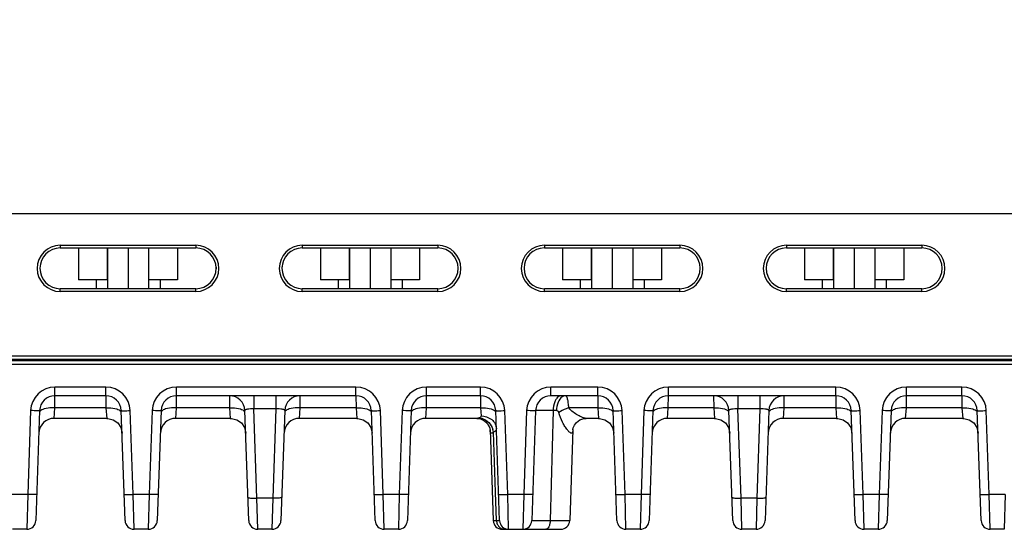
# Model space of a CAD drawing. Header units: inches. Extents: x 0 to 34, y 0 to 22.
# Tile 91 of 133: x 16.8 to 21.1, y 8.3 to 10.5. Entities that reach past the tile are written whole.
import ezdxf

# ---------------------------------------------------------------- set-up
doc = ezdxf.new("R2010")
doc.units = ezdxf.units.IN
doc.header["$LTSCALE"] = 1.87
doc.header["$MEASUREMENT"] = 0
doc.layers.get('0').update_dxf_attribs({"linetype": 'CONTINUOUS'})
doc.layers.add('02___PRT_ALL_AXES', color=7, linetype='CONTINUOUS')
doc.layers.add('DIMENSIONS', color=7, linetype='CONTINUOUS')
doc.styles.get("Standard").update_dxf_attribs({"font": 'txt', "width": 0.8})
doc.dimstyles.new('DIMSTYLE_2', dxfattribs={"dimtxt": 0.125, "dimasz": 0.18, "dimexe": 0.125, "dimexo": 0.0625, "dimgap": 0.0625, "dimtad": 0, "dimtih": 1, "dimtoh": 1, "dimzin": 4, "dimdsep": 46, "dimtxsty": 'STANDARD', "dimblk": '_FILLED', "dimblk1": '_FILLED', "dimblk2": '_FILLED', "dimcen": 0.09, "dimadec": 0, "dimazin": 0, "dimtp": 0.01, "dimtm": 0.01, "dimtfac": 1, "dimtofl": 0, "dimtmove": 0, "dimatfit": 3, "dimldrblk": '_FILLED', "dimfxl": 1, "dimtolj": 1, "dimtzin": 4, "dimarcsym": 0})

# ---------------------------------------------------------------- blocks, each defined once
blk = doc.blocks.new('_FILLED')
at = {"color": 0, "linetype": 'ByBlock'}
blk.add_solid([(0, 0), (-1, 0.1736), (-1, -0.1736)], dxfattribs=at)
blk = doc.blocks.new('*D6')
at = {"layer": 'DIMENSIONS', "color": 2, "linetype": 'Continuous', "transparency": 16777216}
for p, q in [((14.7719, 13.0761), (25.9678, 13.0761)), ((25.8428, 13.0761), (25.8428, 10.9081)), ((25.8428, 8.3027), (25.8428, 10.6581)), ((24.2734, 8.3027), (25.9678, 8.3027))]:
    blk.add_line(p, q, dxfattribs=at)
at = {"layer": 'DIMENSIONS', "color": 2, "linetype": 'Continuous', "transparency": 16777216, "xscale": 0.18, "yscale": 0.18, "zscale": 0.18}
for p, rotation in [((25.8428, 13.0761), 90), ((25.8428, 8.3027), 270)]:
    blk.add_blockref('_FILLED', p, dxfattribs=dict(at, rotation=rotation))
at = {"layer": 'DIMENSIONS', "color": 2, "linetype": 'Continuous', "transparency": 16777216, "insert": (25.8428, 10.8456), "char_height": 0.125, "width": 1.225, "attachment_point": 2, "line_spacing_factor": 0.9}
blk.add_mtext('4.77{\\Ftxt.shx;\\W1.000000;\\H0.125000; }[121.2]', dxfattribs=at)

msp = doc.modelspace()

# ---------------------------------------------------------------- linework, layer by layer
at = {"color": 7, "linetype": 'Continuous'}
for p, q in [((24.2428, 9.6756), (15.4209, 9.6756)), ((16.9785, 9.5394), (16.9785, 9.5276)), ((16.9785, 9.5394), (17.5691, 9.5394)), ((16.9785, 9.5276), (17.5691, 9.5276)), ((17.0578, 9.5276), (17.0578, 9.3896)), ((17.183, 9.5276), (17.183, 9.3896)), ((17.1838, 9.5276), (17.1838, 9.3504)), ((17.2738, 9.5276), (17.2738, 9.3504)), ((17.3638, 9.5276), (17.3638, 9.3504)), ((17.4898, 9.5276), (17.4898, 9.3896)), ((17.5691, 9.5394), (17.5691, 9.5276)), ((18.0335, 9.5394), (18.6241, 9.5394)), ((18.0335, 9.5394), (18.0335, 9.5276)), ((18.0335, 9.5276), (18.6241, 9.5276)), ((18.1128, 9.5276), (18.1128, 9.3896)), ((18.238, 9.5276), (18.238, 9.3896)), ((18.2388, 9.5276), (18.2388, 9.3504)), ((18.3288, 9.5276), (18.3288, 9.3504)), ((18.4188, 9.5276), (18.4188, 9.3504)), ((18.5448, 9.5276), (18.5448, 9.3896)), ((18.6241, 9.5394), (18.6241, 9.5276)), ((19.0885, 9.5394), (19.6791, 9.5394)), ((19.0885, 9.5394), (19.0885, 9.5276)), ((19.0885, 9.5276), (19.6791, 9.5276)), ((19.1678, 9.5276), (19.1678, 9.3896)), ((19.293, 9.5276), (19.293, 9.3896)), ((19.2938, 9.5276), (19.2938, 9.3504)), ((19.3838, 9.5276), (19.3838, 9.3504)), ((19.4738, 9.5276), (19.4738, 9.3504)), ((19.5998, 9.5276), (19.5998, 9.3896)), ((19.6791, 9.5394), (19.6791, 9.5276)), ((20.1435, 9.5394), (20.7341, 9.5394)), ((20.1435, 9.5394), (20.1435, 9.5276)), ((20.1435, 9.5276), (20.7341, 9.5276)), ((20.2228, 9.5276), (20.2228, 9.3896)), ((20.348, 9.5276), (20.348, 9.3896)), ((20.3488, 9.5276), (20.3488, 9.3504)), ((20.4388, 9.5276), (20.4388, 9.3504)), ((20.5288, 9.5276), (20.5288, 9.3504)), ((20.6548, 9.5276), (20.6548, 9.3896)), ((20.7341, 9.5394), (20.7341, 9.5276)), ((17.1838, 9.3896), (17.0578, 9.3896)), ((17.1343, 9.3896), (17.1343, 9.3504)), ((17.4898, 9.3896), (17.3638, 9.3896)), ((17.4133, 9.3896), (17.4133, 9.3504)), ((18.2388, 9.3896), (18.1128, 9.3896)), ((18.1893, 9.3896), (18.1893, 9.3504)), ((18.5448, 9.3896), (18.4188, 9.3896)), ((18.4683, 9.3896), (18.4683, 9.3504)), ((19.2938, 9.3896), (19.1678, 9.3896)), ((19.2443, 9.3896), (19.2443, 9.3504)), ((19.5998, 9.3896), (19.4738, 9.3896)), ((19.5233, 9.3896), (19.5233, 9.3504)), ((20.3488, 9.3896), (20.2228, 9.3896)), ((20.2993, 9.3896), (20.2993, 9.3504)), ((20.6548, 9.3896), (20.5288, 9.3896)), ((20.5783, 9.3896), (20.5783, 9.3504)), ((17.5691, 9.3504), (16.9785, 9.3504)), ((16.9785, 9.3382), (16.9785, 9.3504)), ((17.5691, 9.3382), (16.9785, 9.3382)), ((17.5691, 9.3382), (17.5691, 9.3504)), ((18.6241, 9.3504), (18.0335, 9.3504)), ((18.0335, 9.3382), (18.0335, 9.3504)), ((18.6241, 9.3382), (18.0335, 9.3382)), ((18.6241, 9.3382), (18.6241, 9.3504)), ((19.6791, 9.3504), (19.0885, 9.3504)), ((19.0885, 9.3382), (19.0885, 9.3504)), ((19.6791, 9.3382), (19.0885, 9.3382)), ((19.6791, 9.3382), (19.6791, 9.3504)), ((20.7341, 9.3504), (20.1435, 9.3504)), ((20.1435, 9.3382), (20.1435, 9.3504)), ((20.7341, 9.3382), (20.1435, 9.3382)), ((20.7341, 9.3382), (20.7341, 9.3504)), ((24.232, 9.0563), (15.4207, 9.0563)), ((12.5547, 9.0219), (24.3326, 9.0219)), ((24.1962, 9.0365), (15.0869, 9.0365)), ((24.317, 9.0415), (15.4197, 9.0415)), ((16.9553, 8.8314), (16.9555, 8.8842)), ((17.1774, 8.9221), (16.9555, 8.9221)), ((16.9555, 8.8842), (16.9555, 8.9221)), ((17.1774, 8.8842), (16.9555, 8.8842)), ((17.1774, 8.8842), (17.1774, 8.9221)), ((17.1774, 8.8842), (17.1777, 8.8314)), ((17.4848, 8.8314), (17.4851, 8.8842)), ((18.2675, 8.9221), (17.4851, 8.9221)), ((17.4851, 8.8842), (17.4851, 8.9221)), ((18.2675, 8.8842), (17.4851, 8.8842)), ((17.7164, 8.8842), (17.7166, 8.8314)), ((17.8222, 8.8842), (17.8222, 8.8265)), ((17.9182, 8.8842), (17.9182, 8.8265)), ((18.0238, 8.8314), (18.024, 8.8842)), ((18.2675, 8.8842), (18.2675, 8.9221)), ((18.2675, 8.8842), (18.2678, 8.8314)), ((18.5749, 8.8314), (18.5752, 8.8842)), ((18.8097, 8.9221), (18.5752, 8.9221)), ((18.5752, 8.8842), (18.5752, 8.9221)), ((18.8097, 8.8842), (18.5752, 8.8842)), ((18.8097, 8.8842), (18.8097, 8.9221)), ((18.8097, 8.8842), (18.81, 8.8314)), ((19.3212, 8.9221), (19.1174, 8.9221)), ((19.1174, 8.8842), (19.1174, 8.9221)), ((19.3212, 8.8842), (19.1174, 8.8842)), ((19.3212, 8.8842), (19.3212, 8.9221)), ((19.3212, 8.8842), (19.3215, 8.8314)), ((19.6286, 8.8314), (19.6289, 8.8842)), ((20.359, 8.9221), (19.6289, 8.9221)), ((19.6289, 8.8842), (19.6289, 8.9221)), ((20.359, 8.8842), (19.6289, 8.8842)), ((19.8264, 8.8842), (19.8266, 8.8314)), ((19.9322, 8.8842), (19.9322, 8.8265)), ((20.0282, 8.8842), (20.0282, 8.8265)), ((20.1338, 8.8314), (20.134, 8.8842)), ((20.359, 8.8842), (20.359, 8.9221)), ((20.359, 8.8842), (20.3592, 8.8314)), ((20.6664, 8.8314), (20.6666, 8.8842)), ((20.9086, 8.9221), (20.6666, 8.9221)), ((20.6666, 8.8842), (20.6666, 8.9221)), ((20.9086, 8.8842), (20.6666, 8.8842)), ((20.9086, 8.8842), (20.9086, 8.9221)), ((20.9086, 8.8842), (20.9088, 8.8314)), ((16.8493, 8.8196), (16.8366, 8.4546)), ((16.8886, 8.8196), (16.8719, 8.3407)), ((16.9521, 8.7857), (16.9553, 8.8314)), ((17.1777, 8.8314), (16.9553, 8.8314)), ((17.1777, 8.8314), (17.1808, 8.7857)), ((17.261, 8.3407), (17.2443, 8.8196)), ((17.2964, 8.4546), (17.2836, 8.8196)), ((17.3788, 8.8196), (17.3661, 8.4546)), ((17.4182, 8.8196), (17.4014, 8.3407)), ((17.4816, 8.7857), (17.4848, 8.8314)), ((17.7166, 8.8314), (17.4848, 8.8314)), ((17.7166, 8.8314), (17.7198, 8.7857)), ((17.8, 8.3407), (17.7832, 8.8196)), ((17.9182, 8.8265), (17.8222, 8.8265)), ((17.8358, 8.4382), (17.8222, 8.8265)), ((17.9182, 8.8265), (17.9046, 8.4382)), ((17.9571, 8.8196), (17.9404, 8.3407)), ((18.0206, 8.7857), (18.0238, 8.8314)), ((18.2678, 8.8314), (18.0238, 8.8314)), ((18.2678, 8.8314), (18.271, 8.7857)), ((18.3512, 8.3407), (18.3344, 8.8196)), ((18.3865, 8.4546), (18.3738, 8.8196)), ((18.469, 8.8196), (18.4562, 8.4546)), ((18.5083, 8.8196), (18.4916, 8.3407)), ((18.5718, 8.7857), (18.5749, 8.8314)), ((18.81, 8.8314), (18.5749, 8.8314)), ((18.81, 8.8314), (18.8124, 8.796)), ((18.8933, 8.3407), (18.8766, 8.8196)), ((18.9287, 8.4546), (18.9159, 8.8196)), ((19.0111, 8.8196), (18.9984, 8.4546)), ((19.0505, 8.8196), (19.0337, 8.3407)), ((19.1268, 8.8196), (19.114, 8.3407)), ((19.1415, 8.8196), (19.1268, 8.8196)), ((19.3215, 8.8314), (19.1949, 8.8314)), ((19.3215, 8.8314), (19.3247, 8.7857)), ((19.4049, 8.3407), (19.3881, 8.8196)), ((19.4402, 8.4546), (19.4275, 8.8196)), ((19.5227, 8.8196), (19.5099, 8.4546)), ((19.562, 8.8196), (19.5453, 8.3407)), ((19.6255, 8.7857), (19.6286, 8.8314)), ((19.8266, 8.8314), (19.6286, 8.8314)), ((19.8266, 8.8314), (19.8298, 8.7857)), ((19.91, 8.3407), (19.8932, 8.8196)), ((20.0282, 8.8265), (19.9322, 8.8265)), ((19.9458, 8.4382), (19.9322, 8.8265)), ((20.0282, 8.8265), (20.0146, 8.4382)), ((20.0671, 8.8196), (20.0504, 8.3407)), ((20.1306, 8.7857), (20.1338, 8.8314)), ((20.3592, 8.8314), (20.1338, 8.8314)), ((20.3592, 8.8314), (20.3624, 8.7857)), ((20.4426, 8.3407), (20.4258, 8.8196)), ((20.4779, 8.4546), (20.4652, 8.8196)), ((20.5604, 8.8196), (20.5477, 8.4546)), ((20.5997, 8.8196), (20.583, 8.3407)), ((20.6632, 8.7857), (20.6664, 8.8314)), ((20.9088, 8.8314), (20.6664, 8.8314)), ((20.9088, 8.8314), (20.912, 8.7857)), ((20.9922, 8.3407), (20.9755, 8.8196)), ((21.0275, 8.4546), (21.0148, 8.8196)), ((17.1808, 8.7857), (16.9521, 8.7857)), ((17.7198, 8.7857), (17.4816, 8.7857)), ((18.271, 8.7857), (18.0206, 8.7857)), ((18.7936, 8.7857), (18.5718, 8.7857)), ((18.7936, 8.7857), (18.8106, 8.7832)), ((18.8106, 8.7832), (18.8271, 8.7754)), ((18.8134, 8.7819), (18.8157, 8.7815)), ((18.8427, 8.7594), (18.8449, 8.7567)), ((19.3247, 8.7857), (19.2712, 8.7857)), ((19.8298, 8.7857), (19.6255, 8.7857)), ((20.3624, 8.7857), (20.1306, 8.7857)), ((20.912, 8.7857), (20.6632, 8.7857)), ((18.8519, 8.7365), (18.8657, 8.3407)), ((18.8758, 8.4642), (18.867, 8.7258)), ((19.2129, 8.7365), (19.1991, 8.3407)), ((19.2129, 8.7368), (19.213, 8.7372)), ((19.2129, 8.7364), (19.2129, 8.7368)), ((16.8366, 8.4546), (16.7668, 8.4546)), ((16.8366, 8.4546), (16.8326, 8.3027)), ((17.3661, 8.4546), (17.2964, 8.4546)), ((17.3003, 8.3027), (17.2964, 8.4546)), ((17.3661, 8.4546), (17.3621, 8.3027)), ((18.4562, 8.4546), (18.3865, 8.4546)), ((18.3905, 8.3027), (18.3865, 8.4546)), ((18.4562, 8.4546), (18.4523, 8.3027)), ((18.8799, 8.3407), (18.8758, 8.4642)), ((18.9984, 8.4546), (18.9287, 8.4546)), ((18.9326, 8.3027), (18.9287, 8.4546)), ((18.9984, 8.4546), (18.9944, 8.3027)), ((19.5099, 8.4546), (19.4402, 8.4546)), ((19.4442, 8.3027), (19.4402, 8.4546)), ((19.5099, 8.4546), (19.506, 8.3027)), ((20.5477, 8.4546), (20.4779, 8.4546)), ((20.4819, 8.3027), (20.4779, 8.4546)), ((20.5477, 8.4546), (20.5437, 8.3027)), ((21.0973, 8.4546), (21.0275, 8.4546)), ((21.0315, 8.3027), (21.0275, 8.4546)), ((21.0973, 8.4546), (21.0933, 8.3027)), ((17.9046, 8.4382), (17.8358, 8.4382)), ((17.8393, 8.3027), (17.8358, 8.4382)), ((17.9046, 8.4382), (17.9011, 8.3027)), ((20.0146, 8.4382), (19.9458, 8.4382)), ((19.9493, 8.3027), (19.9458, 8.4382)), ((20.0146, 8.4382), (20.0111, 8.3027)), ((18.8657, 8.3407), (18.8799, 8.3407)), ((18.8799, 8.3407), (18.8933, 8.3407)), ((19.114, 8.3407), (19.1991, 8.3407)), ((16.8326, 8.3027), (16.7708, 8.3027)), ((17.3621, 8.3027), (17.3003, 8.3027)), ((17.9011, 8.3027), (17.8393, 8.3027)), ((18.4523, 8.3027), (18.3905, 8.3027)), ((18.9051, 8.3027), (19.1597, 8.3027)), ((19.506, 8.3027), (19.4442, 8.3027)), ((20.0111, 8.3027), (19.9493, 8.3027)), ((20.5437, 8.3027), (20.4819, 8.3027)), ((21.0933, 8.3027), (21.0315, 8.3027))]:
    msp.add_line(p, q, dxfattribs=at)
for points in [[(17.1808, 8.7857), (17.1854, 8.7856), (17.209, 8.7795), (17.2288, 8.7655), (17.2423, 8.7452), (17.2477, 8.7215)], [(17.7198, 8.7857), (17.7244, 8.7856), (17.7479, 8.7795), (17.7678, 8.7655), (17.7813, 8.7452), (17.7867, 8.7215)], [(18.271, 8.7857), (18.2756, 8.7856), (18.2991, 8.7795), (18.319, 8.7655), (18.3325, 8.7452), (18.3379, 8.7215)], [(18.8157, 8.7815), (18.8337, 8.7703), (18.8362, 8.7673)], [(18.8271, 8.7754), (18.8395, 8.7643), (18.8472, 8.7524), (18.8509, 8.7424), (18.8513, 8.7408)], [(18.8449, 8.7567), (18.8504, 8.7443), (18.851, 8.7419)], [(19.2129, 8.7364), (19.213, 8.7373), (19.2144, 8.7443), (19.2194, 8.7559), (19.229, 8.7683), (19.2432, 8.7787), (19.2608, 8.7848), (19.2712, 8.7857)], [(19.3247, 8.7857), (19.3293, 8.7856), (19.3528, 8.7795), (19.3727, 8.7655), (19.3862, 8.7452), (19.3916, 8.7215)], [(19.8298, 8.7857), (19.8344, 8.7856), (19.8579, 8.7795), (19.8778, 8.7655), (19.8913, 8.7452), (19.8967, 8.7215)], [(20.3624, 8.7857), (20.367, 8.7856), (20.3905, 8.7795), (20.4104, 8.7655), (20.4239, 8.7452), (20.4293, 8.7215)], [(20.912, 8.7857), (20.9166, 8.7856), (20.9402, 8.7795), (20.96, 8.7655), (20.9735, 8.7452), (20.9789, 8.7215)], [(18.8513, 8.7408), (18.8519, 8.7371), (18.8519, 8.7364)], [(19.213, 8.7372), (19.2143, 8.7439), (19.2144, 8.744)]]:
    msp.add_lwpolyline(points, dxfattribs=at)
for centre, radius, start, end in [((16.9785, 9.4388), 0.1006, 90.0006, 269.9994), ((16.9785, 9.439), 0.0886, 90, 270), ((17.5691, 9.4388), 0.1006, 270.0003, 89.9997), ((17.5691, 9.439), 0.0886, 270, 90), ((18.0335, 9.4388), 0.1006, 90.0006, 269.9994), ((18.0335, 9.439), 0.0886, 90, 270), ((18.6241, 9.4388), 0.1006, 270.0003, 89.9997), ((18.6241, 9.439), 0.0886, 270, 90), ((19.0885, 9.4388), 0.1006, 90.0006, 269.9994), ((19.0885, 9.439), 0.0886, 90, 270), ((19.6791, 9.4388), 0.1006, 270.0003, 89.9997), ((19.6791, 9.439), 0.0886, 270, 90), ((20.1435, 9.4388), 0.1006, 90.0006, 269.9994), ((20.1435, 9.439), 0.0886, 90, 270), ((20.7341, 9.4388), 0.1006, 270.0003, 89.9997), ((20.7341, 9.439), 0.0886, 270, 90), ((16.9555, 8.8158), 0.1063, 90.0003, 177.9997), ((16.9555, 8.8172), 0.0669, 90.0003, 177.9977), ((17.1774, 8.8158), 0.1063, 2.0026, 89.9973), ((17.1774, 8.8172), 0.0669, 2.0112, 90), ((17.4851, 8.8158), 0.1063, 90.0003, 177.9997), ((17.4851, 8.8172), 0.0669, 90.0003, 177.9977), ((17.7164, 8.8172), 0.0669, 2, 90), ((18.024, 8.8172), 0.0669, 89.9997, 178), ((18.2675, 8.8158), 0.1063, 2.0026, 89.9973), ((18.2675, 8.8172), 0.0669, 2.0112, 90), ((18.5752, 8.8158), 0.1063, 90.0003, 177.9997), ((18.5752, 8.8172), 0.0669, 90.0003, 177.9977), ((18.8097, 8.8158), 0.1063, 2.0026, 89.9973), ((18.8097, 8.8172), 0.0669, 2.0023, 90), ((19.1174, 8.8158), 0.1063, 90.0003, 177.9997), ((19.1174, 8.8172), 0.0669, 90.0003, 177.9977), ((19.3212, 8.8158), 0.1063, 2.0026, 89.9973), ((19.3212, 8.8172), 0.0669, 2.0112, 90), ((19.6289, 8.8158), 0.1063, 90.0003, 177.9997), ((19.6289, 8.8172), 0.0669, 90.0003, 177.9888), ((19.8264, 8.8172), 0.0669, 2, 90), ((20.134, 8.8172), 0.0669, 89.9997, 178), ((20.359, 8.8158), 0.1063, 2.0026, 89.9973), ((20.359, 8.8172), 0.0669, 2.0112, 90), ((20.6666, 8.8158), 0.1063, 90.0003, 177.9997), ((20.6666, 8.8172), 0.0669, 90.0003, 177.9888), ((20.9086, 8.8158), 0.1063, 2.0026, 89.9973), ((20.9086, 8.8172), 0.0669, 2.0112, 90), ((16.9521, 8.7188), 0.0669, 90, 177.64), ((17.4816, 8.7188), 0.0669, 90, 177.64), ((18.0206, 8.7188), 0.0669, 90, 177.64), ((18.5718, 8.7188), 0.0669, 90, 177.64), ((19.6255, 8.7188), 0.0669, 90, 177.64), ((20.1306, 8.7188), 0.0669, 90, 177.64), ((20.6632, 8.7188), 0.0669, 90, 177.64), ((18.7962, 8.7165), 0.0714, 7.5142, 16.5809), ((16.8326, 8.342), 0.0394, 270, 358), ((17.3003, 8.342), 0.0394, 182, 270), ((17.3621, 8.342), 0.0394, 270, 358), ((17.8393, 8.342), 0.0394, 182.0067, 270.0002), ((17.9011, 8.342), 0.0394, 269.9998, 357.9933), ((18.3905, 8.342), 0.0394, 182, 270), ((18.4523, 8.342), 0.0394, 270, 358), ((18.9051, 8.342), 0.0394, 182, 270), ((18.9217, 8.342), 0.0418, 181.8446, 186.6576), ((18.9326, 8.342), 0.0394, 182.0001, 270), ((18.9944, 8.342), 0.0394, 269.9921, 357.9997), ((19.1597, 8.342), 0.0394, 270, 358), ((19.4442, 8.342), 0.0394, 182, 270), ((19.506, 8.342), 0.0394, 269.9997, 357.9918), ((19.9493, 8.342), 0.0394, 182.0078, 270.0003), ((20.0111, 8.342), 0.0394, 269.9997, 357.9918), ((20.4819, 8.342), 0.0394, 182.0082, 270.0003), ((20.5437, 8.342), 0.0394, 269.9997, 357.9918), ((21.0315, 8.342), 0.0394, 182.0082, 270.0003), ((18.9163, 8.337), 0.0344, 251.9865, 256.4113)]:
    msp.add_arc(centre, radius, start, end, dxfattribs=at)
for points, knots in [([(19.1613, 8.8842), (19.157, 8.8842), (19.1473, 8.8802), (19.1413, 8.8723), (19.1386, 8.8676)], [0, 0, 0, 0, 0.442229, 1, 1, 1, 1]), ([(19.1813, 8.8842), (19.18, 8.8842), (19.1747, 8.8837), (19.1697, 8.8815), (19.1664, 8.8793)], [0, 0, 0, 0, 0.240977, 1, 1, 1, 1]), ([(19.1949, 8.8314), (19.1945, 8.8386), (19.1934, 8.8515), (19.1911, 8.8663), (19.1883, 8.8756), (19.1862, 8.8807), (19.1833, 8.8842), (19.1813, 8.8842)], [0, 0, 0, 0, 0.38432, 0.689837, 0.805392, 0.894271, 1, 1, 1, 1]), ([(19.1386, 8.8676), (19.1367, 8.8644), (19.1297, 8.8493), (19.1271, 8.8325), (19.1268, 8.8196)], [0, 0, 0, 0, 0.222489, 1, 1, 1, 1]), ([(19.1664, 8.8793), (19.1582, 8.8738), (19.1455, 8.8539), (19.1418, 8.8318), (19.1415, 8.8196)], [0, 0, 0, 0, 0.44557, 1, 1, 1, 1]), ([(16.8886, 8.8196), (16.8886, 8.8193), (16.8871, 8.8194), (16.8854, 8.819), (16.8815, 8.819), (16.8768, 8.819), (16.8709, 8.819), (16.8616, 8.8192), (16.8543, 8.8194), (16.8493, 8.8196)], [0, 0, 0, 0, 0.020389, 0.077486, 0.169968, 0.294095, 0.445312, 0.617961, 1, 1, 1, 1]), ([(16.9082, 8.8265), (16.9046, 8.8254), (16.8985, 8.8232), (16.8929, 8.8196), (16.891, 8.8175)], [0, 0, 0, 0, 0.57259, 1, 1, 1, 1]), ([(16.9553, 8.8314), (16.9509, 8.8315), (16.9352, 8.8315), (16.9192, 8.8297), (16.9082, 8.8265)], [0, 0, 0, 0, 0.272895, 1, 1, 1, 1]), ([(17.1777, 8.8314), (17.182, 8.8315), (17.1977, 8.8315), (17.2137, 8.8297), (17.2247, 8.8265)], [0, 0, 0, 0, 0.272899, 1, 1, 1, 1]), ([(17.2247, 8.8265), (17.2283, 8.8254), (17.2344, 8.8232), (17.24, 8.8196), (17.2419, 8.8175)], [0, 0, 0, 0, 0.572531, 1, 1, 1, 1]), ([(17.2443, 8.8196), (17.2443, 8.8193), (17.2458, 8.8194), (17.2476, 8.819), (17.2514, 8.819), (17.2561, 8.819), (17.2621, 8.819), (17.2713, 8.8192), (17.2786, 8.8194), (17.2836, 8.8196)], [0, 0, 0, 0, 0.020389, 0.077486, 0.169968, 0.294095, 0.445312, 0.617961, 1, 1, 1, 1]), ([(17.4182, 8.8196), (17.4182, 8.8193), (17.4166, 8.8194), (17.4149, 8.819), (17.411, 8.819), (17.4063, 8.819), (17.4004, 8.819), (17.3911, 8.8192), (17.3838, 8.8194), (17.3788, 8.8196)], [0, 0, 0, 0, 0.020389, 0.077486, 0.169968, 0.294095, 0.445312, 0.617961, 1, 1, 1, 1]), ([(17.4378, 8.8265), (17.4342, 8.8254), (17.428, 8.8232), (17.4224, 8.8196), (17.4206, 8.8175)], [0, 0, 0, 0, 0.57259, 1, 1, 1, 1]), ([(17.4848, 8.8314), (17.4805, 8.8315), (17.4647, 8.8315), (17.4488, 8.8297), (17.4378, 8.8265)], [0, 0, 0, 0, 0.272895, 1, 1, 1, 1]), ([(17.7166, 8.8314), (17.7209, 8.8315), (17.7367, 8.8315), (17.7527, 8.8297), (17.7637, 8.8265)], [0, 0, 0, 0, 0.272899, 1, 1, 1, 1]), ([(17.7637, 8.8265), (17.7672, 8.8254), (17.7734, 8.8232), (17.779, 8.8196), (17.7809, 8.8175)], [0, 0, 0, 0, 0.572613, 1, 1, 1, 1]), ([(17.8222, 8.8265), (17.8128, 8.8271), (17.8017, 8.8272), (17.7896, 8.8244), (17.7858, 8.823), (17.7832, 8.821), (17.7832, 8.8196)], [0, 0, 0, 0, 0.687887, 0.806691, 0.896773, 1, 1, 1, 1]), ([(17.9571, 8.8196), (17.9572, 8.821), (17.9546, 8.823), (17.9507, 8.8244), (17.9387, 8.8272), (17.9276, 8.8271), (17.9182, 8.8265)], [0, 0, 0, 0, 0.103223, 0.193309, 0.312112, 1, 1, 1, 1]), ([(17.9767, 8.8265), (17.9731, 8.8254), (17.967, 8.8232), (17.9614, 8.8196), (17.9595, 8.8175)], [0, 0, 0, 0, 0.572606, 1, 1, 1, 1]), ([(18.0238, 8.8314), (18.0194, 8.8315), (18.0037, 8.8315), (17.9877, 8.8297), (17.9767, 8.8265)], [0, 0, 0, 0, 0.272895, 1, 1, 1, 1]), ([(18.2678, 8.8314), (18.2721, 8.8315), (18.2879, 8.8315), (18.3038, 8.8297), (18.3148, 8.8265)], [0, 0, 0, 0, 0.272899, 1, 1, 1, 1]), ([(18.3148, 8.8265), (18.3184, 8.8254), (18.3246, 8.8232), (18.3302, 8.8196), (18.332, 8.8175)], [0, 0, 0, 0, 0.572531, 1, 1, 1, 1]), ([(18.3344, 8.8196), (18.3344, 8.8193), (18.336, 8.8194), (18.3377, 8.819), (18.3416, 8.819), (18.3463, 8.819), (18.3522, 8.819), (18.3615, 8.8192), (18.3688, 8.8194), (18.3738, 8.8196)], [0, 0, 0, 0, 0.020389, 0.077486, 0.169968, 0.294095, 0.445312, 0.617961, 1, 1, 1, 1]), ([(18.5083, 8.8196), (18.5083, 8.8193), (18.5068, 8.8194), (18.505, 8.819), (18.5012, 8.819), (18.4965, 8.819), (18.4905, 8.819), (18.4813, 8.8192), (18.474, 8.8194), (18.469, 8.8196)], [0, 0, 0, 0, 0.020389, 0.077486, 0.169968, 0.294095, 0.445312, 0.617961, 1, 1, 1, 1]), ([(18.5279, 8.8265), (18.5243, 8.8254), (18.5182, 8.8232), (18.5126, 8.8196), (18.5107, 8.8175)], [0, 0, 0, 0, 0.57259, 1, 1, 1, 1]), ([(18.5749, 8.8314), (18.5706, 8.8315), (18.5549, 8.8315), (18.5389, 8.8297), (18.5279, 8.8265)], [0, 0, 0, 0, 0.272895, 1, 1, 1, 1]), ([(18.81, 8.8314), (18.8143, 8.8315), (18.83, 8.8315), (18.846, 8.8297), (18.857, 8.8265)], [0, 0, 0, 0, 0.272899, 1, 1, 1, 1]), ([(18.857, 8.8265), (18.8606, 8.8254), (18.8667, 8.8232), (18.8723, 8.8196), (18.8742, 8.8175)], [0, 0, 0, 0, 0.572531, 1, 1, 1, 1]), ([(18.8766, 8.8196), (18.8766, 8.8193), (18.8781, 8.8194), (18.8799, 8.819), (18.8837, 8.819), (18.8884, 8.819), (18.8944, 8.819), (18.9036, 8.8192), (18.9109, 8.8194), (18.9159, 8.8196)], [0, 0, 0, 0, 0.020389, 0.077486, 0.169968, 0.294095, 0.445312, 0.617961, 1, 1, 1, 1]), ([(19.0505, 8.8196), (19.0505, 8.8193), (19.0489, 8.8194), (19.0472, 8.819), (19.0433, 8.819), (19.0386, 8.819), (19.0327, 8.819), (19.0234, 8.8192), (19.0161, 8.8194), (19.0111, 8.8196)], [0, 0, 0, 0, 0.020389, 0.077486, 0.169968, 0.294095, 0.445312, 0.617961, 1, 1, 1, 1]), ([(19.1268, 8.8196), (19.1213, 8.8196), (19.1107, 8.8197), (19.0958, 8.8198), (19.0827, 8.8199), (19.0716, 8.8199), (19.0638, 8.8199), (19.0588, 8.8199), (19.0559, 8.8198), (19.0537, 8.8198), (19.0519, 8.8198), (19.0511, 8.8196), (19.0505, 8.8197), (19.0505, 8.8196)], [0, 0, 0, 0, 0.21779, 0.414834, 0.587283, 0.732396, 0.847834, 0.893847, 0.931771, 0.961419, 0.982702, 0.995561, 1, 1, 1, 1]), ([(19.1514, 8.8116), (19.1508, 8.8139), (19.1483, 8.8182), (19.1436, 8.8196), (19.1415, 8.8196)], [0, 0, 0, 0, 0.526709, 1, 1, 1, 1]), ([(19.1949, 8.8314), (19.1908, 8.8301), (19.1758, 8.8249), (19.1613, 8.818), (19.1514, 8.8116)], [0, 0, 0, 0, 0.263549, 1, 1, 1, 1]), ([(19.2129, 8.7364), (19.2128, 8.7342), (19.2126, 8.7304), (19.2115, 8.7255), (19.2096, 8.7218), (19.206, 8.7208), (19.2022, 8.7223), (19.196, 8.727), (19.1877, 8.7365), (19.1776, 8.7511), (19.1636, 8.7758), (19.1552, 8.7967), (19.1514, 8.8116)], [0, 0, 0, 0, 0.0518, 0.09148, 0.119777, 0.14322, 0.172834, 0.21358, 0.32641, 0.470515, 0.634997, 1, 1, 1, 1]), ([(19.2712, 8.7857), (19.2655, 8.7857), (19.2528, 8.79), (19.2337, 8.7992), (19.2129, 8.8125), (19.2, 8.8242), (19.1949, 8.8314)], [0, 0, 0, 0, 0.186466, 0.431529, 0.70677, 1, 1, 1, 1]), ([(19.3215, 8.8314), (19.3258, 8.8315), (19.3416, 8.8315), (19.3575, 8.8297), (19.3685, 8.8265)], [0, 0, 0, 0, 0.272899, 1, 1, 1, 1]), ([(19.3685, 8.8265), (19.3721, 8.8254), (19.3783, 8.8232), (19.3839, 8.8196), (19.3857, 8.8175)], [0, 0, 0, 0, 0.572531, 1, 1, 1, 1]), ([(19.3881, 8.8196), (19.3881, 8.8193), (19.3897, 8.8194), (19.3914, 8.819), (19.3953, 8.819), (19.4, 8.819), (19.4059, 8.819), (19.4152, 8.8192), (19.4225, 8.8194), (19.4275, 8.8196)], [0, 0, 0, 0, 0.020389, 0.077486, 0.169968, 0.294095, 0.445312, 0.617961, 1, 1, 1, 1]), ([(19.562, 8.8196), (19.562, 8.8193), (19.5605, 8.8194), (19.5587, 8.819), (19.5549, 8.819), (19.5502, 8.819), (19.5442, 8.819), (19.535, 8.8192), (19.5277, 8.8194), (19.5227, 8.8196)], [0, 0, 0, 0, 0.020389, 0.077486, 0.169968, 0.294095, 0.445312, 0.617961, 1, 1, 1, 1]), ([(19.5816, 8.8265), (19.578, 8.8254), (19.5719, 8.8232), (19.5663, 8.8196), (19.5644, 8.8175)], [0, 0, 0, 0, 0.57259, 1, 1, 1, 1]), ([(19.6286, 8.8314), (19.6243, 8.8315), (19.6086, 8.8315), (19.5926, 8.8297), (19.5816, 8.8265)], [0, 0, 0, 0, 0.272895, 1, 1, 1, 1]), ([(19.8266, 8.8314), (19.8309, 8.8315), (19.8467, 8.8315), (19.8627, 8.8297), (19.8737, 8.8265)], [0, 0, 0, 0, 0.272899, 1, 1, 1, 1]), ([(19.8737, 8.8265), (19.8772, 8.8254), (19.8834, 8.8232), (19.889, 8.8196), (19.8909, 8.8175)], [0, 0, 0, 0, 0.572613, 1, 1, 1, 1]), ([(19.9322, 8.8265), (19.9228, 8.8271), (19.9117, 8.8272), (19.8996, 8.8244), (19.8958, 8.823), (19.8932, 8.821), (19.8932, 8.8196)], [0, 0, 0, 0, 0.687887, 0.806691, 0.896773, 1, 1, 1, 1]), ([(20.0671, 8.8196), (20.0672, 8.821), (20.0646, 8.823), (20.0607, 8.8244), (20.0487, 8.8272), (20.0376, 8.8271), (20.0282, 8.8265)], [0, 0, 0, 0, 0.103223, 0.193309, 0.312112, 1, 1, 1, 1]), ([(20.0867, 8.8265), (20.0831, 8.8254), (20.077, 8.8232), (20.0714, 8.8196), (20.0695, 8.8175)], [0, 0, 0, 0, 0.572606, 1, 1, 1, 1]), ([(20.1338, 8.8314), (20.1294, 8.8315), (20.1137, 8.8315), (20.0977, 8.8297), (20.0867, 8.8265)], [0, 0, 0, 0, 0.272895, 1, 1, 1, 1]), ([(20.3592, 8.8314), (20.3635, 8.8315), (20.3793, 8.8315), (20.3952, 8.8297), (20.4063, 8.8265)], [0, 0, 0, 0, 0.272899, 1, 1, 1, 1]), ([(20.4063, 8.8265), (20.4098, 8.8254), (20.416, 8.8232), (20.4216, 8.8196), (20.4234, 8.8175)], [0, 0, 0, 0, 0.572531, 1, 1, 1, 1]), ([(20.4258, 8.8196), (20.4259, 8.8193), (20.4274, 8.8194), (20.4291, 8.819), (20.433, 8.819), (20.4377, 8.819), (20.4436, 8.819), (20.4529, 8.8192), (20.4602, 8.8194), (20.4652, 8.8196)], [0, 0, 0, 0, 0.020389, 0.077486, 0.169968, 0.294095, 0.445312, 0.617961, 1, 1, 1, 1]), ([(20.5997, 8.8196), (20.5997, 8.8193), (20.5982, 8.8194), (20.5965, 8.819), (20.5926, 8.819), (20.5879, 8.819), (20.582, 8.819), (20.5727, 8.8192), (20.5654, 8.8194), (20.5604, 8.8196)], [0, 0, 0, 0, 0.020389, 0.077486, 0.169968, 0.294095, 0.445312, 0.617961, 1, 1, 1, 1]), ([(20.6193, 8.8265), (20.6157, 8.8254), (20.6096, 8.8232), (20.604, 8.8196), (20.6021, 8.8175)], [0, 0, 0, 0, 0.57259, 1, 1, 1, 1]), ([(20.6664, 8.8314), (20.662, 8.8315), (20.6463, 8.8315), (20.6303, 8.8297), (20.6193, 8.8265)], [0, 0, 0, 0, 0.272895, 1, 1, 1, 1]), ([(20.9088, 8.8314), (20.9131, 8.8315), (20.9289, 8.8315), (20.9449, 8.8297), (20.9559, 8.8265)], [0, 0, 0, 0, 0.272899, 1, 1, 1, 1]), ([(20.9559, 8.8265), (20.9594, 8.8254), (20.9656, 8.8232), (20.9712, 8.8196), (20.9731, 8.8175)], [0, 0, 0, 0, 0.572531, 1, 1, 1, 1]), ([(20.9755, 8.8196), (20.9755, 8.8193), (20.977, 8.8194), (20.9787, 8.819), (20.9826, 8.819), (20.9873, 8.819), (20.9932, 8.819), (21.0025, 8.8192), (21.0098, 8.8194), (21.0148, 8.8196)], [0, 0, 0, 0, 0.020389, 0.077486, 0.169968, 0.294095, 0.445312, 0.617961, 1, 1, 1, 1]), ([(18.8056, 8.7881), (18.8045, 8.7877), (18.8006, 8.7866), (18.7965, 8.7857), (18.7936, 8.7857)], [0, 0, 0, 0, 0.282276, 1, 1, 1, 1]), ([(18.8124, 8.796), (18.8125, 8.7943), (18.8112, 8.7902), (18.8075, 8.7887), (18.8056, 8.7881)], [0, 0, 0, 0, 0.456024, 1, 1, 1, 1]), ([(18.8056, 8.7881), (18.8093, 8.7877), (18.8244, 8.7847), (18.8382, 8.7761), (18.8463, 8.7679)], [0, 0, 0, 0, 0.244663, 1, 1, 1, 1]), ([(18.8124, 8.796), (18.8288, 8.7961), (18.8542, 8.7883), (18.8749, 8.7637), (18.879, 8.7487), (18.8793, 8.7414)], [0, 0, 0, 0, 0.522494, 0.766899, 1, 1, 1, 1]), ([(18.867, 8.7258), (18.8659, 8.7249), (18.8639, 8.7233), (18.8609, 8.7216), (18.8581, 8.7209), (18.8545, 8.7222), (18.8523, 8.7284), (18.852, 8.7333), (18.8519, 8.7364)], [0, 0, 0, 0, 0.152567, 0.274779, 0.369386, 0.450938, 0.661345, 1, 1, 1, 1]), ([(18.8793, 8.7414), (18.8794, 8.7381), (18.8773, 8.7306), (18.8705, 8.7271), (18.867, 8.7258)], [0, 0, 0, 0, 0.463143, 1, 1, 1, 1]), ([(16.8759, 8.4546), (16.8759, 8.4544), (16.8744, 8.4545), (16.8726, 8.4541), (16.8688, 8.4541), (16.864, 8.454), (16.8581, 8.4541), (16.8489, 8.4543), (16.8416, 8.4545), (16.8366, 8.4546)], [0, 0, 0, 0, 0.020389, 0.077485, 0.169968, 0.294095, 0.445312, 0.61796, 1, 1, 1, 1]), ([(17.257, 8.4546), (17.257, 8.4544), (17.2586, 8.4545), (17.2603, 8.4541), (17.2642, 8.4541), (17.2689, 8.454), (17.2748, 8.4541), (17.2841, 8.4543), (17.2913, 8.4545), (17.2964, 8.4546)], [0, 0, 0, 0, 0.020389, 0.077486, 0.169968, 0.294095, 0.445312, 0.617961, 1, 1, 1, 1]), ([(17.4054, 8.4546), (17.4054, 8.4544), (17.4039, 8.4545), (17.4021, 8.4541), (17.3983, 8.4541), (17.3936, 8.454), (17.3876, 8.4541), (17.3784, 8.4543), (17.3711, 8.4545), (17.3661, 8.4546)], [0, 0, 0, 0, 0.020389, 0.077485, 0.169968, 0.294095, 0.445312, 0.61796, 1, 1, 1, 1]), ([(18.3472, 8.4546), (18.3472, 8.4544), (18.3487, 8.4545), (18.3505, 8.4541), (18.3543, 8.4541), (18.359, 8.454), (18.365, 8.4541), (18.3742, 8.4543), (18.3815, 8.4545), (18.3865, 8.4546)], [0, 0, 0, 0, 0.020389, 0.077486, 0.169968, 0.294095, 0.445312, 0.617961, 1, 1, 1, 1]), ([(18.4956, 8.4546), (18.4956, 8.4544), (18.494, 8.4545), (18.4923, 8.4541), (18.4884, 8.4541), (18.4837, 8.454), (18.4778, 8.4541), (18.4685, 8.4543), (18.4613, 8.4545), (18.4562, 8.4546)], [0, 0, 0, 0, 0.020389, 0.077485, 0.169968, 0.294095, 0.445312, 0.61796, 1, 1, 1, 1]), ([(18.8893, 8.4546), (18.8893, 8.4544), (18.8909, 8.4545), (18.8926, 8.4541), (18.8965, 8.4541), (18.9012, 8.454), (18.9071, 8.4541), (18.9164, 8.4543), (18.9236, 8.4545), (18.9287, 8.4546)], [0, 0, 0, 0, 0.020389, 0.077486, 0.169968, 0.294095, 0.445312, 0.617961, 1, 1, 1, 1]), ([(19.0377, 8.4546), (19.0377, 8.4544), (19.0362, 8.4545), (19.0344, 8.4541), (19.0306, 8.4541), (19.0259, 8.454), (19.0199, 8.4541), (19.0107, 8.4543), (19.0034, 8.4545), (18.9984, 8.4546)], [0, 0, 0, 0, 0.020389, 0.077485, 0.169968, 0.294095, 0.445312, 0.61796, 1, 1, 1, 1]), ([(19.4009, 8.4546), (19.4009, 8.4544), (19.4024, 8.4545), (19.4042, 8.4541), (19.408, 8.4541), (19.4127, 8.454), (19.4187, 8.4541), (19.4279, 8.4543), (19.4352, 8.4545), (19.4402, 8.4546)], [0, 0, 0, 0, 0.020389, 0.077486, 0.169968, 0.294095, 0.445312, 0.617961, 1, 1, 1, 1]), ([(19.5493, 8.4546), (19.5493, 8.4544), (19.5477, 8.4545), (19.546, 8.4541), (19.5421, 8.4541), (19.5374, 8.454), (19.5315, 8.4541), (19.5222, 8.4543), (19.515, 8.4545), (19.5099, 8.4546)], [0, 0, 0, 0, 0.020389, 0.077485, 0.169968, 0.294095, 0.445312, 0.61796, 1, 1, 1, 1]), ([(20.4386, 8.4546), (20.4386, 8.4544), (20.4401, 8.4545), (20.4419, 8.4541), (20.4457, 8.4541), (20.4505, 8.454), (20.4564, 8.4541), (20.4656, 8.4543), (20.4729, 8.4545), (20.4779, 8.4546)], [0, 0, 0, 0, 0.020389, 0.077486, 0.169968, 0.294095, 0.445312, 0.617961, 1, 1, 1, 1]), ([(20.587, 8.4546), (20.587, 8.4544), (20.5855, 8.4545), (20.5837, 8.4541), (20.5799, 8.4541), (20.5751, 8.454), (20.5692, 8.4541), (20.56, 8.4543), (20.5527, 8.4545), (20.5477, 8.4546)], [0, 0, 0, 0, 0.020389, 0.077485, 0.169968, 0.294095, 0.445312, 0.61796, 1, 1, 1, 1]), ([(20.9882, 8.4546), (20.9882, 8.4544), (20.9897, 8.4545), (20.9915, 8.4541), (20.9953, 8.4541), (21.0001, 8.454), (21.006, 8.4541), (21.0152, 8.4543), (21.0225, 8.4545), (21.0275, 8.4546)], [0, 0, 0, 0, 0.020389, 0.077486, 0.169968, 0.294095, 0.445312, 0.617961, 1, 1, 1, 1]), ([(17.7964, 8.4423), (17.7964, 8.4419), (17.7975, 8.4409), (17.8014, 8.4397), (17.8094, 8.4386), (17.8215, 8.438), (17.8308, 8.438), (17.8358, 8.4382)], [0, 0, 0, 0, 0.032419, 0.093366, 0.309008, 0.626514, 1, 1, 1, 1]), ([(17.944, 8.4423), (17.944, 8.4419), (17.9428, 8.4409), (17.939, 8.4397), (17.931, 8.4386), (17.9189, 8.438), (17.9096, 8.438), (17.9046, 8.4382)], [0, 0, 0, 0, 0.032419, 0.093366, 0.309008, 0.626514, 1, 1, 1, 1]), ([(19.9064, 8.4423), (19.9064, 8.4419), (19.9075, 8.4409), (19.9114, 8.4397), (19.9194, 8.4385), (19.9315, 8.438), (19.9408, 8.438), (19.9458, 8.4382)], [0, 0, 0, 0, 0.032511, 0.09348, 0.309098, 0.626566, 1, 1, 1, 1]), ([(20.0146, 8.4382), (20.0196, 8.438), (20.0289, 8.438), (20.041, 8.4385), (20.049, 8.4397), (20.0529, 8.4409), (20.054, 8.4419), (20.054, 8.4423)], [0, 0, 0, 0, 0.37336, 0.690775, 0.90636, 0.96736, 1, 1, 1, 1]), ([(19.0337, 8.3407), (19.0337, 8.3405), (19.0345, 8.3407), (19.0352, 8.3405), (19.0371, 8.3405), (19.0394, 8.3405), (19.0425, 8.3405), (19.0478, 8.3404), (19.0561, 8.3404), (19.0677, 8.3404), (19.0815, 8.3405), (19.0972, 8.3406), (19.1082, 8.3406), (19.114, 8.3407)], [0, 0, 0, 0, 0.00432, 0.017161, 0.038493, 0.068252, 0.106297, 0.152453, 0.268313, 0.413751, 0.586261, 0.782939, 1, 1, 1, 1]), ([(19.114, 8.3407), (19.114, 8.3357), (19.1128, 8.3264), (19.1088, 8.3124), (19.1006, 8.3027), (19.0948, 8.3027)], [0, 0, 0, 0, 0.326212, 0.61508, 1, 1, 1, 1]), ([(18.8851, 8.3216), (18.8863, 8.3195), (18.8913, 8.312), (18.8992, 8.3064), (18.9056, 8.3043)], [0, 0, 0, 0, 0.258082, 1, 1, 1, 1])]:
    msp.add_open_spline(points, degree=3, knots=knots, dxfattribs=at)
for points in [[(18.8463, 8.7679), (18.8547, 8.7593), (18.8612, 8.7484), (18.8646, 8.7369)], [(18.8802, 8.3371), (18.8808, 8.3317), (18.8825, 8.3263), (18.8851, 8.3216)], [(18.9082, 8.3036), (18.9107, 8.303), (18.9133, 8.3027), (18.9159, 8.3027)]]:
    msp.add_open_spline(points, degree=3, dxfattribs=at)
at = {"layer": '02___PRT_ALL_AXES', "color": 7, "linetype": 'Continuous'}
for p, q in [((17.6574, 9.4456), (17.6576, 9.4371)), ((17.945, 9.4371), (17.9452, 9.4456)), ((19.7676, 9.4374), (19.7674, 9.4453)), ((20.0552, 9.446), (20.0551, 9.4368))]:
    msp.add_line(p, q, dxfattribs=at)

# ---------------------------------------------------------------- dimensions: what is measured, and where the dimension line sits
at = {"layer": 'DIMENSIONS', "color": 2, "linetype": 'Continuous'}
dim = msp.add_linear_dim(base=(25.8428, 13.0761), p1=(24.2109, 8.3027), p2=(14.7094, 13.0761), angle=90, dimstyle='DIMSTYLE_2', dxfattribs=at)
dim.commit()
dim.dimension.update_dxf_attribs({"geometry": '*D6', "text_midpoint": (25.8428, 10.7831), "dimtype": 160})

doc.saveas('drawing.dxf')
